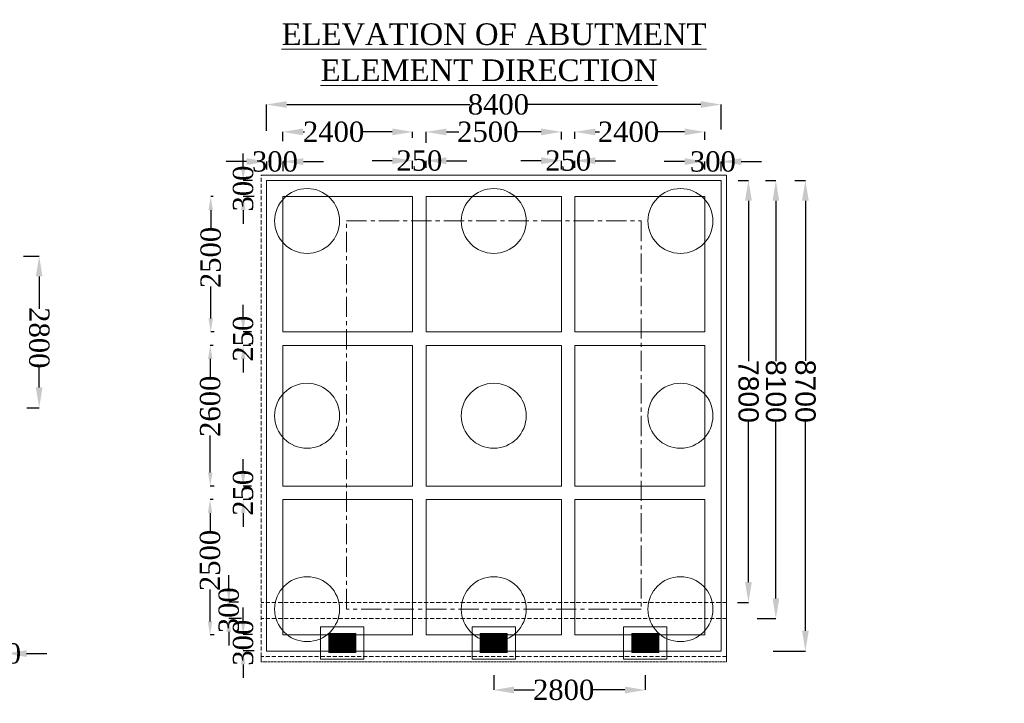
# Model space of a CAD drawing. Header units: millimetres. Extents: x -20950785 to 43207042, y -3207472 to 3168443.
# Tile 74 of 89: x 22514861 to 22587648, y -421557 to -371013. Entities that reach past the tile are written whole.
import ezdxf

# ---------------------------------------------------------------- set-up
doc = ezdxf.new("R2010")
doc.units = ezdxf.units.MM
doc.header["$LTSCALE"] = 60
doc.header["$MEASUREMENT"] = 0
doc.linetypes.add('CENTER', pattern=[2, 1.25, -0.25, 0.25, -0.25])
doc.linetypes.add('HIDDEN', pattern=[0.375, 0.25, -0.125])
doc.styles.add('PDF Arial Bold', font='times.ttf')
doc.dimstyles.get("Standard").update_dxf_attribs({"dimtxt": 400, "dimasz": 215, "dimexe": 0.18, "dimexo": 0.0625, "dimgap": 0.09, "dimtad": 0, "dimtih": 1, "dimtoh": 1, "dimdec": 0, "dimzin": 4, "dimdsep": 46, "dimtxsty": 'Standard', "dimblk": 'OPEN90', "dimcen": 0, "dimadec": 0, "dimazin": 1, "dimtfac": 1, "dimtdec": 0, "dimtix": 1, "dimtofl": 0, "dimtmove": 0, "dimatfit": 3, "dimldrblk": 'OPEN30', "dimfxl": 1, "dimtolj": 1, "dimtzin": 0, "dimarcsym": 0})

# ---------------------------------------------------------------- blocks, each defined once
blk = doc.blocks.new('*D5755')
at = {"color": 0, "linetype": 'Continuous', "lineweight": -2, "ltscale": 2, "transparency": 16777216}
for p, q in [((22512667, -417188), (22512667, -417879)), ((22513867, -417073), (22513867, -417879)), ((22511167, -417879), (22509667, -417879)), ((22515367, -417879), (22516867, -417879))]:
    blk.add_line(p, q, dxfattribs=at)
at = {"color": 0, "linetype": 'Continuous', "lineweight": 9, "ltscale": 2, "transparency": 16777216}
for points in [[(22511167, -417629), (22511167, -418129), (22512667, -417879)], [(22515367, -417629), (22515367, -418129), (22513867, -417879)]]:
    blk.add_solid(points, dxfattribs=at)
at = {"layer": 'Defpoints', "color": 0, "linetype": 'Continuous', "lineweight": 9, "ltscale": 2, "transparency": 16777216}
for p in [(22512667, -417188), (22513867, -417073), (22513867, -417879)]:
    blk.add_point(p, dxfattribs=at)
at = {"color": 0, "linetype": 'Continuous', "lineweight": 9, "ltscale": 2, "transparency": 16777216, "insert": (22513267, -417879), "char_height": 1500, "attachment_point": 5, "style": 'PDF Arial Bold'}
blk.add_mtext('\\A1;300', dxfattribs=at)
blk = doc.blocks.new('*D5764')
at = {"color": 0, "linetype": 'Continuous', "lineweight": -2, "ltscale": 2, "transparency": 16777216}
for p, q in [((22515155, -388499), (22516301, -388499)), ((22516301, -389999), (22516301, -392380)), ((22516301, -398199), (22516301, -396683)), ((22515394, -399699), (22516301, -399699))]:
    blk.add_line(p, q, dxfattribs=at)
at = {"color": 0, "linetype": 'Continuous', "lineweight": 9, "ltscale": 2, "transparency": 16777216}
for points in [[(22516051, -389999), (22516551, -389999), (22516301, -388499)], [(22516051, -398199), (22516551, -398199), (22516301, -399699)]]:
    blk.add_solid(points, dxfattribs=at)
at = {"layer": 'Defpoints', "color": 0, "linetype": 'Continuous', "lineweight": 9, "ltscale": 2, "transparency": 16777216}
for p in [(22515155, -388499), (22515394, -399699), (22516301, -399699)]:
    blk.add_point(p, dxfattribs=at)
at = {"color": 0, "linetype": 'Continuous', "lineweight": 9, "ltscale": 2, "transparency": 16777216, "insert": (22516301, -394532), "char_height": 1500, "attachment_point": 5, "rotation": 270, "style": 'PDF Arial Bold'}
blk.add_mtext('\\A1;2800', dxfattribs=at)
blk = doc.blocks.new('*D5825')
at = {"color": 0, "linetype": 'Continuous', "lineweight": -2, "ltscale": 2, "transparency": 16777216}
for p, q in [((22564008, -381504), (22562508, -381504)), ((22565508, -382098), (22565508, -381504)), ((22566706, -382214), (22566706, -381504)), ((22568206, -381504), (22569706, -381504))]:
    blk.add_line(p, q, dxfattribs=at)
at = {"color": 0, "linetype": 'Continuous', "lineweight": 9, "ltscale": 2, "transparency": 16777216}
for points in [[(22564008, -381254), (22564008, -381754), (22565508, -381504)], [(22568206, -381254), (22568206, -381754), (22566706, -381504)]]:
    blk.add_solid(points, dxfattribs=at)
at = {"layer": 'Defpoints', "color": 0, "linetype": 'Continuous', "lineweight": 9, "ltscale": 2, "transparency": 16777216}
for p in [(22565508, -381504), (22565508, -382099), (22566706, -382215)]:
    blk.add_point(p, dxfattribs=at)
at = {"color": 0, "linetype": 'Continuous', "lineweight": 9, "ltscale": 2, "transparency": 16777216, "insert": (22566107, -381504), "char_height": 1500, "attachment_point": 5, "style": 'PDF Arial Bold'}
blk.add_mtext('\\A1;300', dxfattribs=at)
blk = doc.blocks.new('*D5826')
at = {"color": 0, "linetype": 'Continuous', "lineweight": -2, "ltscale": 2, "transparency": 16777216}
for p, q in [((22531632, -381504), (22530132, -381504)), ((22533132, -382098), (22533132, -381504)), ((22534330, -382214), (22534330, -381504)), ((22535830, -381504), (22537330, -381504))]:
    blk.add_line(p, q, dxfattribs=at)
at = {"color": 0, "linetype": 'Continuous', "lineweight": 9, "ltscale": 2, "transparency": 16777216}
for points in [[(22531632, -381254), (22531632, -381754), (22533132, -381504)], [(22535830, -381254), (22535830, -381754), (22534330, -381504)]]:
    blk.add_solid(points, dxfattribs=at)
at = {"layer": 'Defpoints', "color": 0, "linetype": 'Continuous', "lineweight": 9, "ltscale": 2, "transparency": 16777216}
for p in [(22533132, -381504), (22533132, -382099), (22534330, -382215)]:
    blk.add_point(p, dxfattribs=at)
at = {"color": 0, "linetype": 'Continuous', "lineweight": 9, "ltscale": 2, "transparency": 16777216, "insert": (22533731, -381504), "char_height": 1500, "attachment_point": 5, "style": 'PDF Arial Bold'}
blk.add_mtext('\\A1;300', dxfattribs=at)
blk = doc.blocks.new('*D5827')
at = {"color": 0, "linetype": 'Continuous', "lineweight": -2, "ltscale": 2, "transparency": 16777216}
for p, q in [((22553408, -381437), (22551908, -381437)), ((22554908, -382097), (22554908, -381437)), ((22555908, -381963), (22555908, -381437)), ((22557408, -381437), (22558908, -381437))]:
    blk.add_line(p, q, dxfattribs=at)
at = {"color": 0, "linetype": 'Continuous', "lineweight": 9, "ltscale": 2, "transparency": 16777216}
for points in [[(22553408, -381187), (22553408, -381687), (22554908, -381437)], [(22557408, -381187), (22557408, -381687), (22555908, -381437)]]:
    blk.add_solid(points, dxfattribs=at)
at = {"layer": 'Defpoints', "color": 0, "linetype": 'Continuous', "lineweight": 9, "ltscale": 2, "transparency": 16777216}
for p in [(22554908, -381437), (22554908, -382098), (22555908, -381963)]:
    blk.add_point(p, dxfattribs=at)
at = {"color": 0, "linetype": 'Continuous', "lineweight": 9, "ltscale": 2, "transparency": 16777216, "insert": (22555408, -381437), "char_height": 1500, "attachment_point": 5, "style": 'PDF Arial Bold'}
blk.add_mtext('\\A1;250', dxfattribs=at)
blk = doc.blocks.new('*D5828')
at = {"color": 0, "linetype": 'Continuous', "lineweight": -2, "ltscale": 2, "transparency": 16777216}
for p, q in [((22533108, -379240), (22533108, -377285)), ((22534608, -377285), (22548141, -377285)), ((22565208, -377285), (22552357, -377285)), ((22566708, -379137), (22566708, -377285))]:
    blk.add_line(p, q, dxfattribs=at)
at = {"color": 0, "linetype": 'Continuous', "lineweight": 9, "ltscale": 2, "transparency": 16777216}
for points in [[(22534608, -377035), (22534608, -377535), (22533108, -377285)], [(22565208, -377035), (22565208, -377535), (22566708, -377285)]]:
    blk.add_solid(points, dxfattribs=at)
at = {"layer": 'Defpoints', "color": 0, "linetype": 'Continuous', "lineweight": 9, "ltscale": 2, "transparency": 16777216}
for p in [(22533108, -377285), (22566708, -379137), (22533108, -379241)]:
    blk.add_point(p, dxfattribs=at)
at = {"color": 0, "linetype": 'Continuous', "lineweight": 9, "ltscale": 2, "transparency": 16777216, "insert": (22550249, -377285), "char_height": 1500, "attachment_point": 5, "style": 'PDF Arial Bold'}
blk.add_mtext('\\A1;8400', dxfattribs=at)
blk = doc.blocks.new('*D5829')
at = {"color": 0, "linetype": 'Continuous', "lineweight": -2, "ltscale": 2, "transparency": 16777216}
for p, q in [((22555908, -379813), (22555908, -379309)), ((22557408, -379309), (22557715, -379309)), ((22564008, -379309), (22562018, -379309)), ((22565508, -379886), (22565508, -379309))]:
    blk.add_line(p, q, dxfattribs=at)
at = {"color": 0, "linetype": 'Continuous', "lineweight": 9, "ltscale": 2, "transparency": 16777216}
for points in [[(22557408, -379059), (22557408, -379559), (22555908, -379309)], [(22564008, -379059), (22564008, -379559), (22565508, -379309)]]:
    blk.add_solid(points, dxfattribs=at)
at = {"layer": 'Defpoints', "color": 0, "linetype": 'Continuous', "lineweight": 9, "ltscale": 2, "transparency": 16777216}
for p in [(22555908, -379309), (22555908, -379814), (22565508, -379886)]:
    blk.add_point(p, dxfattribs=at)
at = {"color": 0, "linetype": 'Continuous', "lineweight": 9, "ltscale": 2, "transparency": 16777216, "insert": (22559866, -379309), "char_height": 1500, "attachment_point": 5, "style": 'PDF Arial Bold'}
blk.add_mtext('\\A1;2400', dxfattribs=at)
blk = doc.blocks.new('*D5830')
at = {"color": 0, "linetype": 'Continuous', "lineweight": -2, "ltscale": 2, "transparency": 16777216}
for p, q in [((22544908, -380120), (22544908, -379309)), ((22546408, -379309), (22547315, -379309)), ((22553408, -379309), (22551618, -379309)), ((22554908, -379876), (22554908, -379309))]:
    blk.add_line(p, q, dxfattribs=at)
at = {"color": 0, "linetype": 'Continuous', "lineweight": 9, "ltscale": 2, "transparency": 16777216}
for points in [[(22546408, -379059), (22546408, -379559), (22544908, -379309)], [(22553408, -379059), (22553408, -379559), (22554908, -379309)]]:
    blk.add_solid(points, dxfattribs=at)
at = {"layer": 'Defpoints', "color": 0, "linetype": 'Continuous', "lineweight": 9, "ltscale": 2, "transparency": 16777216}
for p in [(22544908, -379309), (22554908, -379876), (22544908, -380120)]:
    blk.add_point(p, dxfattribs=at)
at = {"color": 0, "linetype": 'Continuous', "lineweight": 9, "ltscale": 2, "transparency": 16777216, "insert": (22549466, -379309), "char_height": 1500, "attachment_point": 5, "style": 'PDF Arial Bold'}
blk.add_mtext('\\A1;2500', dxfattribs=at)
blk = doc.blocks.new('*D5831')
at = {"color": 0, "linetype": 'Continuous', "lineweight": -2, "ltscale": 2, "transparency": 16777216}
for p, q in [((22534308, -379999), (22534308, -379309)), ((22535808, -379309), (22535915, -379309)), ((22542408, -379309), (22540218, -379309)), ((22543908, -379752), (22543908, -379309))]:
    blk.add_line(p, q, dxfattribs=at)
at = {"color": 0, "linetype": 'Continuous', "lineweight": 9, "ltscale": 2, "transparency": 16777216}
for points in [[(22535808, -379059), (22535808, -379559), (22534308, -379309)], [(22542408, -379059), (22542408, -379559), (22543908, -379309)]]:
    blk.add_solid(points, dxfattribs=at)
at = {"layer": 'Defpoints', "color": 0, "linetype": 'Continuous', "lineweight": 9, "ltscale": 2, "transparency": 16777216}
for p in [(22534308, -379309), (22543908, -379752), (22534308, -379999)]:
    blk.add_point(p, dxfattribs=at)
at = {"color": 0, "linetype": 'Continuous', "lineweight": 9, "ltscale": 2, "transparency": 16777216, "insert": (22538066, -379309), "char_height": 1500, "attachment_point": 5, "style": 'PDF Arial Bold'}
blk.add_mtext('\\A1;2400', dxfattribs=at)
blk = doc.blocks.new('*D5832')
at = {"color": 0, "linetype": 'Continuous', "lineweight": -2, "ltscale": 2, "transparency": 16777216}
for p, q in [((22531381, -381897), (22531381, -380897)), ((22532071, -382897), (22531381, -382897)), ((22532187, -384097), (22531381, -384097)), ((22531381, -385097), (22531381, -386097))]:
    blk.add_line(p, q, dxfattribs=at)
at = {"color": 0, "linetype": 'Continuous', "lineweight": 9, "ltscale": 2, "transparency": 16777216}
for points in [[(22531214, -381897), (22531548, -381897), (22531381, -382897)], [(22531214, -385097), (22531548, -385097), (22531381, -384097)]]:
    blk.add_solid(points, dxfattribs=at)
at = {"layer": 'Defpoints', "color": 0, "linetype": 'Continuous', "lineweight": 9, "ltscale": 2, "transparency": 16777216}
for p in [(22532071, -382897), (22531381, -384097), (22532187, -384097)]:
    blk.add_point(p, dxfattribs=at)
at = {"color": 0, "linetype": 'Continuous', "lineweight": 9, "ltscale": 2, "transparency": 16777216, "insert": (22531381, -383497), "char_height": 1500, "attachment_point": 5, "rotation": 90, "style": 'PDF Arial Bold'}
blk.add_mtext('\\A1;300', dxfattribs=at)
blk = doc.blocks.new('*D5833')
at = {"color": 0, "linetype": 'Continuous', "lineweight": -2, "ltscale": 2, "transparency": 16777216}
for p, q in [((22531381, -415477), (22531381, -414477)), ((22532071, -416477), (22531381, -416477)), ((22532187, -417677), (22531381, -417677)), ((22531381, -418677), (22531381, -419677))]:
    blk.add_line(p, q, dxfattribs=at)
at = {"color": 0, "linetype": 'Continuous', "lineweight": 9, "ltscale": 2, "transparency": 16777216}
for points in [[(22531214, -415477), (22531548, -415477), (22531381, -416477)], [(22531214, -418677), (22531548, -418677), (22531381, -417677)]]:
    blk.add_solid(points, dxfattribs=at)
at = {"layer": 'Defpoints', "color": 0, "linetype": 'Continuous', "lineweight": 9, "ltscale": 2, "transparency": 16777216}
for p in [(22532071, -416477), (22531381, -417677), (22532187, -417677)]:
    blk.add_point(p, dxfattribs=at)
at = {"color": 0, "linetype": 'Continuous', "lineweight": 9, "ltscale": 2, "transparency": 16777216, "insert": (22531381, -417077), "char_height": 1500, "attachment_point": 5, "rotation": 90, "style": 'PDF Arial Bold'}
blk.add_mtext('\\A1;300', dxfattribs=at)
blk = doc.blocks.new('*D5834')
at = {"color": 0, "linetype": 'Continuous', "lineweight": -2, "ltscale": 2, "transparency": 16777216}
for p, q in [((22531381, -393097), (22531381, -392097)), ((22531995, -394097), (22531381, -394097)), ((22531937, -395097), (22531381, -395097)), ((22531381, -396097), (22531381, -397097))]:
    blk.add_line(p, q, dxfattribs=at)
at = {"color": 0, "linetype": 'Continuous', "lineweight": 9, "ltscale": 2, "transparency": 16777216}
for points in [[(22531214, -393097), (22531548, -393097), (22531381, -394097)], [(22531214, -396097), (22531548, -396097), (22531381, -395097)]]:
    blk.add_solid(points, dxfattribs=at)
at = {"layer": 'Defpoints', "color": 0, "linetype": 'Continuous', "lineweight": 9, "ltscale": 2, "transparency": 16777216}
for p in [(22531995, -394097), (22531381, -395097), (22531937, -395097)]:
    blk.add_point(p, dxfattribs=at)
at = {"color": 0, "linetype": 'Continuous', "lineweight": 9, "ltscale": 2, "transparency": 16777216, "insert": (22531381, -394597), "char_height": 1500, "attachment_point": 5, "rotation": 90, "style": 'PDF Arial Bold'}
blk.add_mtext('\\A1;250', dxfattribs=at)
blk = doc.blocks.new('*D5835')
at = {"color": 0, "linetype": 'Continuous', "lineweight": -2, "ltscale": 2, "transparency": 16777216}
for p, q in [((22531381, -404497), (22531381, -403497)), ((22531995, -405497), (22531381, -405497)), ((22531937, -406497), (22531381, -406497)), ((22531381, -407497), (22531381, -408497))]:
    blk.add_line(p, q, dxfattribs=at)
at = {"color": 0, "linetype": 'Continuous', "lineweight": 9, "ltscale": 2, "transparency": 16777216}
for points in [[(22531214, -404497), (22531548, -404497), (22531381, -405497)], [(22531214, -407497), (22531548, -407497), (22531381, -406497)]]:
    blk.add_solid(points, dxfattribs=at)
at = {"layer": 'Defpoints', "color": 0, "linetype": 'Continuous', "lineweight": 9, "ltscale": 2, "transparency": 16777216}
for p in [(22531995, -405497), (22531381, -406497), (22531937, -406497)]:
    blk.add_point(p, dxfattribs=at)
at = {"color": 0, "linetype": 'Continuous', "lineweight": 9, "ltscale": 2, "transparency": 16777216, "insert": (22531381, -405997), "char_height": 1500, "attachment_point": 5, "rotation": 90, "style": 'PDF Arial Bold'}
blk.add_mtext('\\A1;250', dxfattribs=at)
blk = doc.blocks.new('*D5836')
at = {"color": 0, "linetype": 'Continuous', "lineweight": -2, "ltscale": 2, "transparency": 16777216}
for p, q in [((22529161, -384097), (22528982, -384097)), ((22528983, -385097), (22528983, -386444)), ((22528983, -393097), (22528983, -390747)), ((22529244, -394097), (22528982, -394097))]:
    blk.add_line(p, q, dxfattribs=at)
at = {"color": 0, "linetype": 'Continuous', "lineweight": 9, "ltscale": 2, "transparency": 16777216}
for points in [[(22528816, -385097), (22529149, -385097), (22528983, -384097)], [(22528816, -393097), (22529149, -393097), (22528983, -394097)]]:
    blk.add_solid(points, dxfattribs=at)
at = {"layer": 'Defpoints', "color": 0, "linetype": 'Continuous', "lineweight": 9, "ltscale": 2, "transparency": 16777216}
for p in [(22528983, -384097), (22529161, -384097), (22529244, -394097)]:
    blk.add_point(p, dxfattribs=at)
at = {"color": 0, "linetype": 'Continuous', "lineweight": 9, "ltscale": 2, "transparency": 16777216, "insert": (22528983, -388596), "char_height": 1500, "attachment_point": 5, "rotation": 90, "style": 'PDF Arial Bold'}
blk.add_mtext('\\A1;2500', dxfattribs=at)
blk = doc.blocks.new('*D5837')
at = {"color": 0, "linetype": 'Continuous', "lineweight": -2, "ltscale": 2, "transparency": 16777216}
for p, q in [((22529161, -395097), (22528948, -395097)), ((22528948, -396097), (22528948, -397444)), ((22528948, -404497), (22528948, -401747)), ((22529244, -405497), (22528948, -405497))]:
    blk.add_line(p, q, dxfattribs=at)
at = {"color": 0, "linetype": 'Continuous', "lineweight": 9, "ltscale": 2, "transparency": 16777216}
for points in [[(22528782, -396097), (22529115, -396097), (22528948, -395097)], [(22528782, -404497), (22529115, -404497), (22528948, -405497)]]:
    blk.add_solid(points, dxfattribs=at)
at = {"layer": 'Defpoints', "color": 0, "linetype": 'Continuous', "lineweight": 9, "ltscale": 2, "transparency": 16777216}
for p in [(22528948, -395097), (22529161, -395097), (22529244, -405497)]:
    blk.add_point(p, dxfattribs=at)
at = {"color": 0, "linetype": 'Continuous', "lineweight": 9, "ltscale": 2, "transparency": 16777216, "insert": (22528948, -399596), "char_height": 1500, "attachment_point": 5, "rotation": 90, "style": 'PDF Arial Bold'}
blk.add_mtext('\\A1;2600', dxfattribs=at)
blk = doc.blocks.new('*D5838')
at = {"color": 0, "linetype": 'Continuous', "lineweight": -2, "ltscale": 2, "transparency": 16777216}
for p, q in [((22529161, -406497), (22528934, -406497)), ((22528934, -407497), (22528934, -408844)), ((22528934, -415497), (22528934, -413147)), ((22529244, -416497), (22528934, -416497))]:
    blk.add_line(p, q, dxfattribs=at)
at = {"color": 0, "linetype": 'Continuous', "lineweight": 9, "ltscale": 2, "transparency": 16777216}
for points in [[(22528768, -407497), (22529101, -407497), (22528934, -406497)], [(22528768, -415497), (22529101, -415497), (22528934, -416497)]]:
    blk.add_solid(points, dxfattribs=at)
at = {"layer": 'Defpoints', "color": 0, "linetype": 'Continuous', "lineweight": 9, "ltscale": 2, "transparency": 16777216}
for p in [(22528934, -406497), (22529161, -406497), (22529244, -416497)]:
    blk.add_point(p, dxfattribs=at)
at = {"color": 0, "linetype": 'Continuous', "lineweight": 9, "ltscale": 2, "transparency": 16777216, "insert": (22528934, -410996), "char_height": 1500, "attachment_point": 5, "rotation": 90, "style": 'PDF Arial Bold'}
blk.add_mtext('\\A1;2500', dxfattribs=at)
blk = doc.blocks.new('*D5839')
at = {"color": 0, "linetype": 'Continuous', "lineweight": -2, "ltscale": 2, "transparency": 16777216}
for p, q in [((22567976, -382897), (22568735, -382897)), ((22568734, -384397), (22568734, -396266)), ((22568734, -412597), (22568734, -400728)), ((22567922, -414097), (22568735, -414097))]:
    blk.add_line(p, q, dxfattribs=at)
at = {"color": 0, "linetype": 'Continuous', "lineweight": 9, "ltscale": 2, "transparency": 16777216}
for points in [[(22568484, -384397), (22568984, -384397), (22568734, -382897)], [(22568484, -412597), (22568984, -412597), (22568734, -414097)]]:
    blk.add_solid(points, dxfattribs=at)
at = {"layer": 'Defpoints', "color": 0, "linetype": 'Continuous', "lineweight": 9, "ltscale": 2, "transparency": 16777216}
for p in [(22567976, -382897), (22567922, -414097), (22568734, -414097)]:
    blk.add_point(p, dxfattribs=at)
at = {"color": 0, "linetype": 'Continuous', "lineweight": 9, "ltscale": 2, "transparency": 16777216, "insert": (22568734, -398497), "char_height": 1500, "attachment_point": 5, "rotation": 270, "style": 'PDF Arial Bold'}
blk.add_mtext('\\A1;{\\fArial|b0|i0|c0|p34;7800}', dxfattribs=at)
blk = doc.blocks.new('*D5840')
at = {"color": 0, "linetype": 'Continuous', "lineweight": -2, "ltscale": 2, "transparency": 16777216}
for p, q in [((22572151, -382897), (22572944, -382897)), ((22572944, -384397), (22572944, -396244)), ((22572944, -416197), (22572944, -400721)), ((22570573, -417697), (22572944, -417697))]:
    blk.add_line(p, q, dxfattribs=at)
at = {"color": 0, "linetype": 'Continuous', "lineweight": 9, "ltscale": 2, "transparency": 16777216}
for points in [[(22572694, -384397), (22573194, -384397), (22572944, -382897)], [(22572694, -416197), (22573194, -416197), (22572944, -417697)]]:
    blk.add_solid(points, dxfattribs=at)
at = {"layer": 'Defpoints', "color": 0, "linetype": 'Continuous', "lineweight": 9, "ltscale": 2, "transparency": 16777216}
for p in [(22572151, -382897), (22570573, -417697), (22572944, -417697)]:
    blk.add_point(p, dxfattribs=at)
at = {"color": 0, "linetype": 'Continuous', "lineweight": 9, "ltscale": 2, "transparency": 16777216, "insert": (22572944, -398482), "char_height": 1500, "attachment_point": 5, "rotation": 270, "style": 'PDF Arial Bold'}
blk.add_mtext('\\A1;{\\fArial|b0|i0|c0|p34;8700}', dxfattribs=at)
blk = doc.blocks.new('*D5841')
at = {"color": 0, "linetype": 'Continuous', "lineweight": -2, "ltscale": 2, "transparency": 16777216}
for p, q in [((22570003, -382897), (22570761, -382897)), ((22570761, -384397), (22570761, -396258)), ((22570761, -413797), (22570761, -400735)), ((22569369, -415297), (22570761, -415297))]:
    blk.add_line(p, q, dxfattribs=at)
at = {"color": 0, "linetype": 'Continuous', "lineweight": 9, "ltscale": 2, "transparency": 16777216}
for points in [[(22570511, -384397), (22571011, -384397), (22570761, -382897)], [(22570511, -413797), (22571011, -413797), (22570761, -415297)]]:
    blk.add_solid(points, dxfattribs=at)
at = {"layer": 'Defpoints', "color": 0, "linetype": 'Continuous', "lineweight": 9, "ltscale": 2, "transparency": 16777216}
for p in [(22570003, -382897), (22569369, -415297), (22570761, -415297)]:
    blk.add_point(p, dxfattribs=at)
at = {"color": 0, "linetype": 'Continuous', "lineweight": 9, "ltscale": 2, "transparency": 16777216, "insert": (22570761, -398497), "char_height": 1500, "attachment_point": 5, "rotation": 270, "style": 'PDF Arial Bold'}
blk.add_mtext('\\A1;{\\fArial|b0|i0|c0|p34;8100}', dxfattribs=at)
blk = doc.blocks.new('*D5842')
at = {"color": 0, "linetype": 'Continuous', "lineweight": -2, "ltscale": 2, "transparency": 16777216}
for p, q in [((22549906, -419476), (22549906, -420572)), ((22561106, -419476), (22561106, -420572)), ((22551406, -420572), (22552922, -420572)), ((22559606, -420572), (22557225, -420572))]:
    blk.add_line(p, q, dxfattribs=at)
at = {"color": 0, "linetype": 'Continuous', "lineweight": 9, "ltscale": 2, "transparency": 16777216}
for points in [[(22551406, -420322), (22551406, -420822), (22549906, -420572)], [(22559606, -420322), (22559606, -420822), (22561106, -420572)]]:
    blk.add_solid(points, dxfattribs=at)
at = {"layer": 'Defpoints', "color": 0, "linetype": 'Continuous', "lineweight": 9, "ltscale": 2, "transparency": 16777216}
for p in [(22549906, -419476), (22561106, -419476), (22549906, -420572)]:
    blk.add_point(p, dxfattribs=at)
at = {"color": 0, "linetype": 'Continuous', "lineweight": 9, "ltscale": 2, "transparency": 16777216, "insert": (22555073, -420572), "char_height": 1500, "attachment_point": 5, "style": 'PDF Arial Bold'}
blk.add_mtext('\\A1;2800', dxfattribs=at)
blk = doc.blocks.new('*D5843')
at = {"color": 0, "linetype": 'Continuous', "lineweight": -2, "ltscale": 2, "transparency": 16777216}
for p, q in [((22530320, -413077), (22530320, -412077)), ((22531033, -414077), (22530320, -414077)), ((22531253, -415277), (22530320, -415277)), ((22530320, -416277), (22530320, -417277))]:
    blk.add_line(p, q, dxfattribs=at)
at = {"color": 0, "linetype": 'Continuous', "lineweight": 9, "ltscale": 2, "transparency": 16777216}
for points in [[(22530153, -413077), (22530487, -413077), (22530320, -414077)], [(22530153, -416277), (22530487, -416277), (22530320, -415277)]]:
    blk.add_solid(points, dxfattribs=at)
at = {"layer": 'Defpoints', "color": 0, "linetype": 'Continuous', "lineweight": 9, "ltscale": 2, "transparency": 16777216}
for p in [(22531034, -414077), (22530320, -415277), (22531253, -415277)]:
    blk.add_point(p, dxfattribs=at)
at = {"color": 0, "linetype": 'Continuous', "lineweight": 9, "ltscale": 2, "transparency": 16777216, "insert": (22530320, -414677), "char_height": 1500, "attachment_point": 5, "rotation": 90, "style": 'PDF Arial Bold'}
blk.add_mtext('\\A1;300', dxfattribs=at)
blk = doc.blocks.new('*D5844')
at = {"color": 0, "linetype": 'Continuous', "lineweight": -2, "ltscale": 2, "transparency": 16777216}
for p, q in [((22542408, -381437), (22540908, -381437)), ((22543908, -382033), (22543908, -381437)), ((22544908, -381963), (22544908, -381437)), ((22546408, -381437), (22547908, -381437))]:
    blk.add_line(p, q, dxfattribs=at)
at = {"color": 0, "linetype": 'Continuous', "lineweight": 9, "ltscale": 2, "transparency": 16777216}
for points in [[(22542408, -381187), (22542408, -381687), (22543908, -381437)], [(22546408, -381187), (22546408, -381687), (22544908, -381437)]]:
    blk.add_solid(points, dxfattribs=at)
at = {"layer": 'Defpoints', "color": 0, "linetype": 'Continuous', "lineweight": 9, "ltscale": 2, "transparency": 16777216}
for p in [(22543908, -381437), (22543908, -382033), (22544908, -381963)]:
    blk.add_point(p, dxfattribs=at)
at = {"color": 0, "linetype": 'Continuous', "lineweight": 9, "ltscale": 2, "transparency": 16777216, "insert": (22544408, -381437), "char_height": 1500, "attachment_point": 5, "style": 'PDF Arial Bold'}
blk.add_mtext('\\A1;250', dxfattribs=at)

msp = doc.modelspace()

# ---------------------------------------------------------------- hatches: boundary and pattern name
at = {"linetype": 'Continuous', "lineweight": 9, "ltscale": 2}
h = msp.add_hatch(dxfattribs=at)
h.set_pattern_fill('ANSI31', scale=4, angle=90)
h.set_pattern_definition([(135, (21856172.32, -86489512.6858), (-0.3535533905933, -0.3535533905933), [])])
h.paths.add_polyline_path([(22537706.3, -416396.7), (22537706.3, -417796.7), (22539706.3, -417796.7), (22539706.3, -416396.7)])
h = msp.add_hatch(dxfattribs=at)
h.set_pattern_fill('ANSI31', scale=4, angle=90)
h.set_pattern_definition([(135, (21867372.32, -86489512.6858), (-0.3535533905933, -0.3535533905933), [])])
h.paths.add_polyline_path([(22548906.3, -416396.7), (22548906.3, -417796.7), (22550906.3, -417796.7), (22550906.3, -416396.7)])
h = msp.add_hatch(dxfattribs=at)
h.set_pattern_fill('ANSI31', scale=4, angle=90)
h.set_pattern_definition([(135, (21878572.32, -86489512.6858), (-0.3535533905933, -0.3535533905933), [])])
h.paths.add_polyline_path([(22560106.3, -416396.7), (22560106.3, -417796.7), (22562106.3, -417796.7), (22562106.3, -416396.7)])

# ---------------------------------------------------------------- linework, layer by layer
at = {"color": 7, "linetype": 'Continuous', "lineweight": 9, "ltscale": 2}
for p, q in [((22567108.3, -382496.7), (22532708.3, -382496.7)), ((22567108.3, -418096.7), (22567108.3, -382496.7)), ((22533108.3, -382896.7), (22533108.3, -417696.7)), ((22566708.3, -382896.7), (22533108.3, -382896.7)), ((22566708.3, -382896.7), (22566708.3, -417696.7)), ((22537106.3, -418296.7), (22537106.3, -415896.7)), ((22537106.3, -415896.7), (22540306.3, -415896.7)), ((22540306.3, -415896.7), (22540306.3, -418296.7)), ((22548306.3, -418296.7), (22548306.3, -415896.7)), ((22548306.3, -415896.7), (22551506.3, -415896.7)), ((22551506.3, -415896.7), (22551506.3, -418296.7)), ((22559506.3, -418296.7), (22559506.3, -415896.7)), ((22559506.3, -415896.7), (22562706.3, -415896.7)), ((22562706.3, -415896.7), (22562706.3, -418296.7)), ((22537706.3, -417796.7), (22537706.3, -416396.7)), ((22537706.3, -416396.7), (22539706.3, -416396.7)), ((22539706.3, -416396.7), (22539706.3, -417796.7)), ((22548906.3, -417796.7), (22548906.3, -416396.7)), ((22548906.3, -416396.7), (22550906.3, -416396.7)), ((22550906.3, -416396.7), (22550906.3, -417796.7)), ((22560106.3, -417796.7), (22560106.3, -416396.7)), ((22560106.3, -416396.7), (22562106.3, -416396.7)), ((22562106.3, -416396.7), (22562106.3, -417796.7)), ((22566708.3, -417696.7), (22533108.3, -417696.7)), ((22539706.3, -417796.7), (22537706.3, -417796.7)), ((22550906.3, -417796.7), (22548906.3, -417796.7)), ((22562106.3, -417796.7), (22560106.3, -417796.7)), ((22532708.3, -418096.7), (22532708.3, -418496.7)), ((22540306.3, -418296.7), (22537106.3, -418296.7)), ((22551506.3, -418296.7), (22548306.3, -418296.7)), ((22562706.3, -418296.7), (22559506.3, -418296.7)), ((22567108.3, -418096.7), (22567108.3, -418496.7))]:
    msp.add_line(p, q, dxfattribs=at)
at = {"color": 7, "linetype": 'HIDDEN', "lineweight": 9, "ltscale": 20}
for p, q in [((22532708.3, -418096.7), (22532708.3, -382496.7)), ((22567108.3, -414096.7), (22532708.3, -414096.7)), ((22567108.3, -415296.7), (22532708.3, -415296.7)), ((22567108.3, -418096.7), (22532708.3, -418096.7))]:
    msp.add_line(p, q, dxfattribs=at)
at = {"color": 7, "linetype": 'Continuous', "lineweight": 9}
for p, q in [((22533108.3, -417096.7), (22533108.3, -382896.7)), ((22534308.3, -384096.7), (22537420.9, -384096.7)), ((22534308.3, -394096.7), (22534308.3, -384096.7)), ((22537420.9, -384096.7), (22543908.3, -384096.7)), ((22543908.3, -394096.7), (22543908.3, -384096.7)), ((22544908.3, -384096.7), (22551495.8, -384096.7)), ((22544908.3, -394096.7), (22544908.3, -384096.7)), ((22551495.8, -384096.7), (22554908.3, -384096.7)), ((22554908.3, -394096.7), (22554908.3, -384096.7)), ((22555908.3, -384096.7), (22565508.3, -384096.7)), ((22555908.3, -394096.7), (22555908.3, -384096.7)), ((22565508.3, -394096.7), (22565508.3, -384096.7)), ((22534308.3, -394096.7), (22543908.3, -394096.7)), ((22544908.3, -394096.7), (22554908.3, -394096.7)), ((22555908.3, -394096.7), (22565508.3, -394096.7)), ((22534308.3, -395096.7), (22543908.3, -395096.7)), ((22534308.3, -405496.7), (22534308.3, -395096.7)), ((22543908.3, -405496.7), (22543908.3, -395096.7)), ((22544908.3, -395096.7), (22554908.3, -395096.7)), ((22544908.3, -405496.7), (22544908.3, -395096.7)), ((22554908.3, -405496.7), (22554908.3, -395096.7)), ((22555908.3, -395096.7), (22565508.3, -395096.7)), ((22555908.3, -405496.7), (22555908.3, -395096.7)), ((22565508.3, -405496.7), (22565508.3, -395096.7)), ((22534308.3, -405496.7), (22543908.3, -405496.7)), ((22544908.3, -405496.7), (22554908.3, -405496.7)), ((22555908.3, -405496.7), (22565508.3, -405496.7)), ((22534308.3, -406496.7), (22543908.3, -406496.7)), ((22534308.3, -416496.7), (22534308.3, -406496.7)), ((22543908.3, -416496.7), (22543908.3, -406496.7)), ((22544908.3, -406496.7), (22554908.3, -406496.7)), ((22544908.3, -416496.7), (22544908.3, -406496.7)), ((22554908.3, -416496.7), (22554908.3, -406496.7)), ((22555908.3, -406496.7), (22565508.3, -406496.7)), ((22555908.3, -416496.7), (22555908.3, -406496.7)), ((22565508.3, -416496.7), (22565508.3, -406496.7)), ((22534308.3, -416496.7), (22543908.3, -416496.7)), ((22544908.3, -416496.7), (22554908.3, -416496.7)), ((22555908.3, -416496.7), (22565508.3, -416496.7))]:
    msp.add_line(p, q, dxfattribs=at)
at = {"color": 7, "linetype": 'CENTER', "lineweight": 9, "ltscale": 20}
for p, q in [((22539008.3, -414594.7), (22539008.3, -385896.7)), ((22539008.3, -385896.7), (22560808.3, -385896.7)), ((22560808.3, -385896.7), (22560808.3, -414594.7)), ((22560808.3, -414594.7), (22539008.3, -414594.7))]:
    msp.add_line(p, q, dxfattribs=at)
at = {"color": 7, "linetype": 'HIDDEN', "lineweight": 9, "ltscale": 5}
msp.add_line((22567108.3, -418496.7), (22532708.3, -418496.7), dxfattribs=at)
at = {"color": 7, "linetype": 'Continuous', "lineweight": 9, "ltscale": 2}
for centre in [(22536108.3, -385896.7), (22549908.3, -385896.7), (22563708.3, -385896.7), (22536108.3, -400296.7), (22549908.3, -400296.7), (22563708.3, -400296.7), (22536108.3, -414594.7), (22549908.3, -414594.7), (22563708.3, -414594.7)]:
    msp.add_circle(centre, 2400, dxfattribs=at)

# ---------------------------------------------------------------- texts
at = {"linetype": 'Continuous', "lineweight": 9, "char_height": 1600, "width": 31874.716, "attachment_point": 1}
for s, insert in [('\\pi4598.92949;{\\fTimes New Roman|b0|i0|c0|p18;\\LELEVATION OF PIER \\P\\pi6033.96915;ALONG CURRENT \\P\\pi9609.45581;DIRECTION  }', (22583884.9, -371041.6)), ('\\pi316.88191,t49916.88191;{\\fTimes New Roman|b0|i0|c0|p18;\\L ELEVATION OF ABUTMENT \\P\\pi3807.00448,t53407.00448;ELEMENT DIRECTION}', (22533301.8, -371282.8))]:
    msp.add_mtext(s, dxfattribs=dict(at, insert=insert))

# ---------------------------------------------------------------- dimensions: what is measured, and where the dimension line sits
at = {"color": 7, "linetype": 'Continuous', "lineweight": 9, "ltscale": 2}
dim = msp.add_linear_dim(base=(22533108.3, -377285), p1=(22566708.3, -379137), p2=(22533108.3, -379240.5), angle=180, text='8400', dimstyle='Standard', override={"dimtxt": 1500, "dimasz": 1500, "dimtxsty": 'PDF Arial Bold', "dimfxl": 300}, dxfattribs=at)
dim.commit()
dim.dimension.update_dxf_attribs({"geometry": '*D5828', "text_midpoint": (22550249, -377285), "dimtype": 160})
for base, p1, p2, text, picture, middle in [((22534308.3, -379309), (22543908.3, -379752), (22534308.3, -379999), '2400', '*D5831', (22538066.3, -379309)), ((22544908.3, -379309), (22554908.3, -379876), (22544908.3, -380119.7), '2500', '*D5830', (22549466.3, -379309)), ((22555908.3, -379309), (22565508.3, -379886.4), (22555908.3, -379813.5), '2400', '*D5829', (22559866.3, -379309)), ((22533132.3, -381504.5), (22534330.3, -382214.5), (22533132.3, -382098.5), '300', '*D5826', (22533731.3, -381504.5)), ((22543908.3, -381437.5), (22544908.3, -381962.7), (22543908.3, -382033), '250', '*D5844', (22544408.3, -381437.5)), ((22554908.3, -381437.5), (22555908.3, -381962.7), (22554908.3, -382097.5), '250', '*D5827', (22555408.3, -381437.5)), ((22565508.3, -381504.5), (22566706.3, -382214.5), (22565508.3, -382098.5), '300', '*D5825', (22566107.3, -381504.5)), ((22549906.3, -420572.3), (22561106.3, -419475.5), (22549906.3, -419475.5), '2800', '*D5842', (22555073.3, -420572.3))]:
    dim = msp.add_linear_dim(base=base, p1=p1, p2=p2, text=text, dimstyle='Standard', override={"dimtxt": 1500, "dimasz": 1500, "dimtxsty": 'PDF Arial Bold', "dimfxl": 300}, dxfattribs=at)
    dim.commit()
    dim.dimension.update_dxf_attribs({"geometry": picture, "text_midpoint": middle, "dimtype": 160})
for base, p1, p2, text, picture, middle in [((22531380.9, -384096.7), (22532071.5, -382896.7), (22532186.9, -384096.7), '300', '*D5832', (22531380.9, -383496.7)), ((22531380.9, -395096.7), (22531994.9, -394096.7), (22531936.9, -395096.7), '250', '*D5834', (22531380.9, -394596.7)), ((22531380.9, -406496.7), (22531994.9, -405496.7), (22531936.9, -406496.7), '250', '*D5835', (22531380.9, -405996.7)), ((22531380.9, -417676.7), (22532071.5, -416476.7), (22532186.9, -417676.7), '300', '*D5833', (22531380.9, -417076.7))]:
    dim = msp.add_linear_dim(base=base, p1=p1, p2=p2, angle=270, text=text, dimstyle='Standard', override={"dimtxt": 1500, "dimasz": 1000, "dimtxsty": 'PDF Arial Bold', "dimfxl": 300}, dxfattribs=at)
    dim.commit()
    dim.dimension.update_dxf_attribs({"geometry": picture, "text_midpoint": middle, "text_rotation": 90})
for base, p1, p2, angle, text, override, picture, middle, turn in [((22568734.3, -414096.7), (22567976.3, -382896.7), (22567921.6, -414096.7), 270, '{\\fArial|b0|i0|c0|p34;7800}', {"dimtxt": 1500, "dimasz": 1500, "dimtxsty": 'PDF Arial Bold', "dimfxl": 300}, '*D5839', (22568734.3, -398496.7), 270), ((22570760.7, -415296.7), (22570002.7, -382896.7), (22569369.3, -415296.7), 270, '{\\fArial|b0|i0|c0|p34;8100}', {"dimtxt": 1500, "dimasz": 1500, "dimtxsty": 'PDF Arial Bold', "dimfxl": 300}, '*D5841', (22570760.7, -398496.7), 270), ((22572944.3, -417696.7), (22572150.5, -382896.7), (22570573.3, -417696.7), 270, '{\\fArial|b0|i0|c0|p34;8700}', {"dimtxt": 1500, "dimasz": 1500, "dimtxsty": 'PDF Arial Bold', "dimfxl": 300}, '*D5840', (22572944.3, -398482.4), 270), ((22528982.7, -384096.7), (22529243.9, -394096.7), (22529161.1, -384096.7), 270, '2500', {"dimtxt": 1500, "dimasz": 1000, "dimtxsty": 'PDF Arial Bold', "dimfxl": 300}, '*D5836', (22528982.7, -388595.7), 90), ((22516301, -399698.7), (22515154.5, -388498.7), (22515394.1, -399698.7), 90, '2800', {"dimtxt": 1500, "dimasz": 1500, "dimtxsty": 'PDF Arial Bold', "dimfxl": 300}, '*D5764', (22516301, -394531.8), 270), ((22528948.2, -395096.7), (22529243.9, -405496.7), (22529161.1, -395096.7), 270, '2600', {"dimtxt": 1500, "dimasz": 1000, "dimtxsty": 'PDF Arial Bold', "dimfxl": 300}, '*D5837', (22528948.2, -399595.7), 90), ((22528934.2, -406496.7), (22529243.9, -416496.7), (22529161.1, -406496.7), 270, '2500', {"dimtxt": 1500, "dimasz": 1000, "dimtxsty": 'PDF Arial Bold', "dimfxl": 300}, '*D5838', (22528934.2, -410995.7), 90), ((22530320, -415276.7), (22531033.5, -414076.7), (22531253.3, -415276.7), 270, '300', {"dimtxt": 1500, "dimasz": 1000, "dimtxsty": 'PDF Arial Bold', "dimfxl": 300}, '*D5843', (22530320, -414676.7), 90)]:
    dim = msp.add_linear_dim(base=base, p1=p1, p2=p2, angle=angle, text=text, dimstyle='Standard', override=override, dxfattribs=at)
    dim.commit()
    dim.dimension.update_dxf_attribs({"geometry": picture, "text_midpoint": middle, "dimtype": 160, "text_rotation": turn})
dim = msp.add_linear_dim(base=(22513867, -417878.7), p1=(22512667, -417188.2), p2=(22513867, -417072.7), text='300', dimstyle='Standard', override={"dimtxt": 1500, "dimasz": 1500, "dimtxsty": 'PDF Arial Bold', "dimfxl": 300}, dxfattribs=at)
dim.commit()
dim.dimension.update_dxf_attribs({"geometry": '*D5755', "text_midpoint": (22513267, -417878.7)})

doc.saveas('drawing.dxf')
